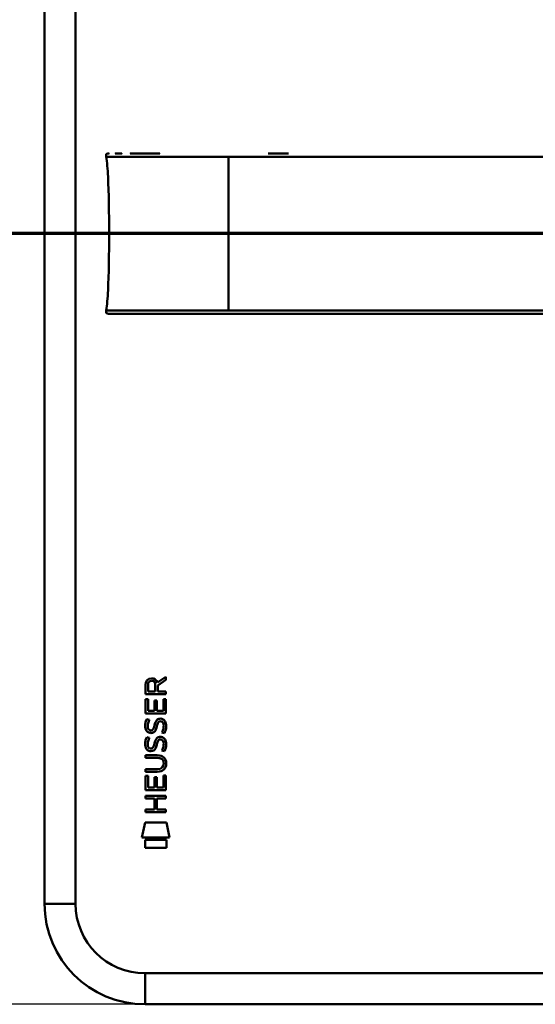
# Model space of a CAD drawing. Header units: millimetres. Extents: x 20 to 833, y 20 to 574.
# Tile 17 of 21: x 540 to 637, y 258 to 442. Entities that reach past the tile are written whole.
import ezdxf

# ---------------------------------------------------------------- set-up
doc = ezdxf.new("R2010")
doc.units = ezdxf.units.MM
doc.header["$LTSCALE"] = 2
for name, color, linetype, lineweight in [('Bemaßungen(DIN)', 7, 'Continuous', 25), ('Schnittansichtslinien(DIN)', 7, 'Continuous', 70), ('Sichtbare Kanten(DIN)', 7, 'Continuous', 50), ('Sichtbare tangentiale Kanten(DIN)', 7, 'Continuous', 50)]:
    doc.layers.add(name, color=color, linetype=linetype, lineweight=lineweight)
doc.styles.add('STANDARD-DIN~0', font='arial.ttf')
doc.dimstyles.new('CAD-LAN', dxfattribs={"dimscale": 2, "dimtxt": 3.5, "dimasz": 2.5, "dimexe": 3.175, "dimexo": 0, "dimgap": 0.8, "dimtad": 1, "dimrnd": 1e-08, "dimtxsty": 'STANDARD-DIN~0', "dimcen": 0.09, "dimdle": 10, "dimclrd": 250, "dimclre": 250, "dimclrt": 250, "dimadec": 0, "dimazin": 2, "dimtfac": 1, "dimtmove": 0, "dimatfit": 3, "dimfxl": 1, "dimtolj": 1, "dimtzin": 0, "dimlwd": 25, "dimlwe": 25, "dimarcsym": 0})

# ---------------------------------------------------------------- blocks, each defined once
blk = doc.blocks.new('2DTransSchnitt0')
at = {"layer": 'Schnittansichtslinien(DIN)', "linetype": 'Continuous'}
blk.add_line((390.582, 201.084), (257.591, 201.084), dxfattribs=at)
blk = doc.blocks.new('*D18')
at = {"layer": 'Bemaßungen(DIN)', "color": 250, "linetype": 'Continuous', "lineweight": 25, "true_color": 0x3f3f3f, "transparency": 16777216}
for p, q in [((563.49, 503.47), (489.14, 503.47)), ((495.49, 498.47), (495.49, 262.85)), ((563.49, 257.85), (489.14, 257.85))]:
    blk.add_line(p, q, dxfattribs=at)
at = {"layer": 'Bemaßungen(DIN)', "color": 250, "linetype": 'Continuous', "true_color": 0x3f3f3f, "transparency": 16777216}
for points in [[(494.66, 498.47), (496.33, 498.47), (495.49, 503.47)], [(494.66, 262.85), (496.33, 262.85), (495.49, 257.85)]]:
    blk.add_solid(points, dxfattribs=at)
at = {"layer": 'Defpoints', "color": 0, "linetype": 'Continuous', "transparency": 16777216}
for p in [(563.49, 503.47), (495.49, 257.85), (563.49, 257.85)]:
    blk.add_point(p, dxfattribs=at)
at = {"layer": 'Bemaßungen(DIN)', "color": 250, "linetype": 'Continuous', "lineweight": 25, "true_color": 0x3f3f3f, "transparency": 16777216, "insert": (485.48, 368.79), "char_height": 7, "attachment_point": 1, "rotation": 90, "style": 'STANDARD-DIN~0'}
blk.add_mtext('\\A1;245,6', dxfattribs=at)

msp = doc.modelspace()

# ---------------------------------------------------------------- linework, layer by layer
at = {"layer": 'Sichtbare Kanten(DIN)'}
for p, q in [((544.683, 276.659), (544.683, 484.659)), ((550.489, 276.659), (550.489, 484.659)), ((586.534, 417.147), (590.38, 417.147)), ((565.805, 318.091), (567.398, 319.145)), ((567.398, 319.145), (567.398, 318.567)), ((563.587, 315.916), (563.589, 317.667)), ((564.053, 317.609), (564.053, 316.425)), ((565.41, 316.425), (565.41, 317.609)), ((567.398, 318.567), (565.876, 317.559)), ((565.876, 317.559), (565.876, 316.425)), ((567.398, 315.916), (563.587, 315.916)), ((564.053, 316.425), (565.41, 316.425)), ((565.876, 316.425), (567.398, 316.425)), ((567.398, 316.425), (567.398, 315.916)), ((563.587, 312.276), (563.587, 314.948)), ((563.587, 314.948), (564.051, 314.948)), ((564.051, 314.948), (564.051, 312.779)), ((565.244, 314.708), (565.709, 314.708)), ((565.244, 312.779), (565.244, 314.708)), ((565.709, 314.708), (565.709, 312.779)), ((566.934, 314.975), (567.398, 314.975)), ((566.934, 312.779), (566.934, 314.975)), ((567.398, 314.975), (567.398, 312.276)), ((567.398, 312.276), (563.587, 312.276)), ((564.051, 312.779), (565.244, 312.779)), ((565.709, 312.779), (566.934, 312.779)), ((563.817, 311.244), (564.268, 311.111)), ((566.389, 310.842), (566.373, 310.842)), ((563.817, 307.849), (564.268, 307.715)), ((564.08, 309.469), (564.09, 309.446)), ((564.992, 309.339), (565.006, 309.362)), ((564.08, 306.074), (564.09, 306.05)), ((566.389, 307.447), (566.373, 307.447)), ((563.587, 304.475), (565.781, 304.475)), ((563.587, 303.972), (563.587, 304.475)), ((564.992, 305.944), (565.006, 305.966)), ((565.813, 303.972), (563.587, 303.972)), ((566.987, 302.927), (566.987, 302.94)), ((563.587, 301.393), (563.587, 301.895)), ((563.587, 301.895), (565.813, 301.895)), ((565.781, 301.393), (563.587, 301.393)), ((563.587, 297.959), (563.587, 300.631)), ((563.587, 300.631), (564.052, 300.631)), ((564.052, 300.631), (564.052, 298.462)), ((566.934, 300.658), (567.398, 300.658)), ((566.934, 298.462), (566.934, 300.658)), ((567.398, 300.658), (567.398, 297.959)), ((565.244, 300.391), (565.709, 300.391)), ((565.244, 298.462), (565.244, 300.391)), ((565.709, 300.391), (565.709, 298.462)), ((563.585, 296.901), (567.397, 296.901)), ((563.585, 296.398), (563.585, 296.901)), ((567.398, 297.959), (563.587, 297.959)), ((564.052, 298.462), (565.244, 298.462)), ((565.709, 298.462), (566.934, 298.462)), ((567.397, 296.901), (567.397, 296.398)), ((565.243, 296.398), (563.585, 296.398)), ((565.243, 294.321), (565.243, 296.398)), ((565.718, 296.398), (565.718, 294.321)), ((567.397, 296.398), (565.718, 296.398)), ((563.585, 293.819), (563.585, 294.321)), ((563.585, 294.321), (565.243, 294.321)), ((567.397, 293.819), (563.585, 293.819)), ((565.718, 294.321), (567.397, 294.321)), ((567.397, 294.321), (567.397, 293.819)), ((562.881, 289.049), (563.491, 291.893)), ((563.491, 291.893), (567.499, 291.893)), ((567.499, 291.893), (568.101, 289.049)), ((568.101, 289.049), (562.881, 289.049)), ((563.494, 288.668), (567.49, 288.668)), ((563.494, 287.145), (563.494, 288.668)), ((567.49, 288.668), (567.49, 287.145)), ((567.49, 287.145), (563.494, 287.145)), ((729.492, 263.656), (563.492, 263.656)), ((729.492, 257.85), (563.492, 257.85))]:
    msp.add_line(p, q, dxfattribs=at)
for radius in [18.809, 13.003]:
    msp.add_arc((563.492, 276.659), radius, 180, 270, dxfattribs=at)
for centre, major_axis, ratio, start_param, end_param in [((565.625, 316.58), (1.303, -1.698), 0.5180415, 2.7627686, 3.7355131), ((563.768, 316.471), (1.654, 2.187), 0.5994938, 5.878165, 6.7089725), ((565.511, 308.592), (-1.117, -2.191), 0.4591024, 2.8345951, 3.3559829), ((565.765, 313.618), (-1.468, -4.396), 0.2312948, 5.9540546, 6.015014), ((565.073, 310.528), (-0.764, -1.339), 0.5438409, 5.8950231, 6.3553168), ((564.914, 309.372), (-0.131, -0.186), 0.3641716, 1.3429, 1.6509781), ((565.879, 310.552), (1.586, 4.721), 0.2215161, 2.8263053, 2.8854462), ((565.083, 307.145), (0.776, 1.35), 0.541605, 2.7569093, 3.2147406), ((565.512, 305.2), (1.116, 2.188), 0.4594521, 5.9760112, 6.497704), ((564.914, 305.977), (0.131, 0.186), 0.3641716, 4.4844927, 4.7925708), ((560.691, 298.239), (6.414, 5.755), 0.3742661, 5.9599282, 6.6783921), ((560.689, 307.631), (6.416, -5.758), 0.3742014, 5.888113, 6.6064523), ((535.722, 329.351), (31.043, -27.123), 0.1371339, 6.127502, 6.402435)]:
    msp.add_ellipse(centre, major_axis=major_axis, ratio=ratio, start_param=start_param, end_param=end_param, dxfattribs=at)
for points, knots in [([(556.223, 416.536), (556.207, 416.639), (556.188, 416.744), (556.203, 416.873), (556.208, 416.9), (556.222, 416.945), (556.231, 416.965), (556.252, 417.002), (556.265, 417.019), (556.293, 417.049), (556.31, 417.062), (556.362, 417.097), (556.402, 417.113), (556.483, 417.134), (556.525, 417.139), (556.585, 417.144), (556.604, 417.145), (556.637, 417.146), (556.651, 417.147), (556.67, 417.147), (556.675, 417.147), (556.684, 417.147), (556.689, 417.147), (556.696, 417.147), (556.699, 417.147), (556.711, 417.147), (556.715, 417.147), (556.724, 417.147), (556.726, 417.147), (556.732, 417.147), (556.734, 417.147), (556.737, 417.147), (556.738, 417.147), (556.739, 417.147), (556.739, 417.147), (556.74, 417.147), (556.74, 417.147), (556.74, 417.147), (556.74, 417.147), (556.74, 417.147)], [0, 0, 0, 0, 0.0311277, 0.0311277, 0.03911556, 0.03911556, 0.04551701, 0.04551701, 0.05176502, 0.05176502, 0.05801202, 0.05801202, 0.07063282, 0.07063282, 0.08310355, 0.08310355, 0.08876398, 0.08876398, 0.09302208, 0.09302208, 0.0945824, 0.0945824, 0.09615429, 0.09615429, 0.09772199, 0.09772199, 0.10409523, 0.10409523, 0.11652864, 0.11652864, 0.13514677, 0.13514677, 0.13863752, 0.13863752, 0.14018957, 0.14018957, 0.14028666, 0.14028666, 0.14033604, 0.14033604, 0.14033604, 0.14033604]), ([(556.63, 417.146), (556.657, 417.148), (556.683, 417.148), (556.73, 417.149), (556.751, 417.149), (556.777, 417.148), (556.783, 417.148), (556.789, 417.148), (556.789, 417.148), (556.79, 417.148), (556.79, 417.148), (556.79, 417.148)], [0.159826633, 0.159826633, 0.159826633, 0.159826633, 0.167747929, 0.167747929, 0.174016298, 0.174016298, 0.175896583, 0.175896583, 0.175984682, 0.175984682, 0.176039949, 0.176039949, 0.176039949, 0.176039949]), ([(556.725, 417.147), (556.729, 417.147), (556.733, 417.147), (556.75, 417.147), (556.764, 417.147), (556.778, 417.147), (556.778, 417.147), (556.778, 417.147), (556.778, 417.147), (556.778, 417.147), (556.779, 417.147), (556.779, 417.147)], [0.1063680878, 0.1063680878, 0.1063680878, 0.1063680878, 0.1076624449, 0.1076624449, 0.1118780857, 0.1118780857, 0.1119328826, 0.1119328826, 0.1119534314, 0.1119534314, 0.1119649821, 0.1119649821, 0.1119649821, 0.1119649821]), ([(556.732, 417.147), (556.738, 417.147), (556.744, 417.147), (556.754, 417.147), (556.756, 417.147), (556.762, 417.147), (556.764, 417.147), (556.768, 417.147), (556.769, 417.147), (556.771, 417.147), (556.771, 417.147), (556.772, 417.147), (556.772, 417.147), (556.772, 417.147), (556.772, 417.147), (556.772, 417.147)], [0.0954974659, 0.0954974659, 0.0954974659, 0.0954974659, 0.0980683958, 0.0980683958, 0.0989366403, 0.0989366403, 0.0997885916, 0.0997885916, 0.1001419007, 0.1001419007, 0.1002300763, 0.1002300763, 0.1002741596, 0.1002741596, 0.1002851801, 0.1002851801, 0.1002851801, 0.1002851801]), ([(557.913, 417.147), (557.913, 417.147), (557.913, 417.147), (557.913, 417.147), (557.913, 417.147), (557.913, 417.147), (557.913, 417.147), (557.914, 417.147), (557.914, 417.147), (557.915, 417.147), (557.916, 417.147), (557.919, 417.147), (557.921, 417.147), (557.94, 417.147), (557.959, 417.147), (558.002, 417.147), (558.027, 417.147), (558.122, 417.147), (558.194, 417.147), (558.37, 417.147), (558.477, 417.147), (558.628, 417.147), (558.667, 417.147), (558.804, 417.147), (558.906, 417.147), (559.053, 417.147), (559.094, 417.147), (559.151, 417.147), (559.166, 417.147), (559.182, 417.147), (559.183, 417.147), (559.183, 417.147), (559.183, 417.147), (559.183, 417.147)], [0, 0, 0, 0, 0.00002838, 0.00002838, 0.00008514, 0.00008514, 0.00019867, 0.00019867, 0.00065277, 0.00065277, 0.00156097, 0.00156097, 0.00328513, 0.00328513, 0.02167639, 0.02167639, 0.04619826, 0.04619826, 0.11159781, 0.11159781, 0.1988087, 0.1988087, 0.22787204, 0.22787204, 0.30054295, 0.30054295, 0.3277898, 0.3277898, 0.33800712, 0.33800712, 0.33824659, 0.33824659, 0.33826078, 0.33826078, 0.33826078, 0.33826078]), ([(560.727, 417.147), (560.727, 417.147), (560.727, 417.147), (560.727, 417.147), (560.727, 417.147), (560.727, 417.147), (560.727, 417.147), (560.727, 417.147), (560.727, 417.147), (560.728, 417.147), (560.729, 417.147), (560.746, 417.147), (560.762, 417.147), (560.799, 417.147), (560.82, 417.147), (560.899, 417.147), (560.956, 417.147), (561.17, 417.147), (561.331, 417.147), (561.55, 417.147), (561.606, 417.147), (562.793, 417.147), (564.145, 417.147), (565.788, 417.147), (565.968, 417.147), (566.184, 417.147), (566.218, 417.147), (566.255, 417.147), (566.258, 417.147), (566.262, 417.147), (566.262, 417.147), (566.263, 417.147), (566.263, 417.147), (566.263, 417.147), (566.263, 417.147), (566.263, 417.147), (566.263, 417.147), (566.263, 417.147)], [0, 0, 0, 0, 0.00001207, 0.00001207, 0.00002414, 0.00002414, 0.0000724, 0.0000724, 0.00016894, 0.00016894, 0.0005551, 0.0005551, 0.00837474, 0.00837474, 0.01880095, 0.01880095, 0.04660511, 0.04660511, 0.1207677, 0.1207677, 0.14548232, 0.14548232, 0.64638737, 0.64638737, 0.70739289, 0.70739289, 0.71882944, 0.71882944, 0.71990161, 0.71990161, 0.71999815, 0.71999815, 0.72004642, 0.72004642, 0.72007055, 0.72007055, 0.72008262, 0.72008262, 0.72008262, 0.72008262]), ([(556.761, 402.147), (556.761, 405.984), (556.717, 409.798), (556.567, 412.747), (556.49, 414.249), (556.383, 415.53), (556.227, 416.536)], [0, 0, 0, 0, 0.30889062, 0.30889062, 0.30889062, 0.46621578, 0.46621578, 0.46621578, 0.46621578]), ([(556.761, 402.147), (556.761, 398.31), (556.717, 394.496), (556.567, 391.548), (556.49, 390.045), (556.383, 388.764), (556.227, 387.757)], [0, 0, 0, 0, 0.30888536, 0.30888536, 0.30888536, 0.4662495, 0.4662495, 0.4662495, 0.4662495]), ([(556.74, 387.146), (556.74, 387.146), (556.739, 387.146), (556.739, 387.146), (556.739, 387.146), (556.738, 387.146), (556.738, 387.146), (556.738, 387.146), (556.737, 387.146), (556.734, 387.146), (556.732, 387.146), (556.727, 387.146), (556.726, 387.146), (556.72, 387.146), (556.717, 387.146), (556.704, 387.147), (556.701, 387.147), (556.694, 387.147), (556.692, 387.147), (556.686, 387.147), (556.683, 387.147), (556.673, 387.147), (556.665, 387.147), (556.642, 387.147), (556.627, 387.148), (556.55, 387.151), (556.488, 387.157), (556.399, 387.183), (556.37, 387.194), (556.316, 387.225), (556.291, 387.245), (556.251, 387.292), (556.235, 387.319), (556.212, 387.377), (556.205, 387.407), (556.197, 387.468), (556.196, 387.499), (556.198, 387.606), (556.211, 387.682), (556.223, 387.757)], [0, 0, 0, 0, 0.00028677, 0.00028677, 0.00085963, 0.00085963, 0.00200522, 0.00200522, 0.00429634, 0.00429634, 0.02262582, 0.02262582, 0.03179275, 0.03179275, 0.04109082, 0.04109082, 0.04341208, 0.04341208, 0.04456568, 0.04456568, 0.04571909, 0.04571909, 0.04803012, 0.04803012, 0.05262124, 0.05262124, 0.07113734, 0.07113734, 0.08037876, 0.08037876, 0.08967939, 0.08967939, 0.09896721, 0.09896721, 0.10819296, 0.10819296, 0.11738064, 0.11738064, 0.14030941, 0.14030941, 0.14030941, 0.14030941]), ([(556.778, 387.146), (556.778, 387.146), (556.778, 387.146), (556.776, 387.146), (556.773, 387.146), (556.767, 387.146), (556.764, 387.146), (556.754, 387.146), (556.748, 387.146), (556.736, 387.146), (556.73, 387.146), (556.725, 387.146)], [0, 0, 0, 0, 0.0000178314, 0.0000178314, 0.0007794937, 0.0007794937, 0.0018252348, 0.0018252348, 0.003761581, 0.003761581, 0.005612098, 0.005612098, 0.005612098, 0.005612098]), ([(556.79, 387.146), (556.79, 387.146), (556.79, 387.146), (556.79, 387.146), (556.79, 387.148), (556.791, 387.148), (556.79, 387.146), (556.79, 387.145), (556.789, 387.146), (556.789, 387.147), (556.788, 387.148), (556.788, 387.146), (556.787, 387.146), (556.787, 387.146), (556.786, 387.147), (556.785, 387.147), (556.784, 387.147), (556.784, 387.146), (556.784, 387.146), (556.783, 387.146), (556.783, 387.146), (556.782, 387.146), (556.781, 387.147), (556.78, 387.147), (556.779, 387.146), (556.778, 387.146), (556.777, 387.146), (556.776, 387.147), (556.775, 387.147), (556.774, 387.146), (556.773, 387.146), (556.772, 387.146), (556.77, 387.146), (556.769, 387.146), (556.768, 387.147), (556.767, 387.146), (556.766, 387.146), (556.764, 387.146), (556.763, 387.146), (556.762, 387.146), (556.761, 387.146), (556.76, 387.146), (556.758, 387.146), (556.757, 387.146), (556.756, 387.146), (556.755, 387.146), (556.753, 387.146), (556.752, 387.146), (556.751, 387.146), (556.75, 387.146), (556.748, 387.146), (556.747, 387.146), (556.746, 387.146), (556.744, 387.146), (556.743, 387.146), (556.728, 387.146), (556.728, 387.146), (557.578, 387.146), (558.17, 387.146), (559.218, 387.146), (560.728, 387.146), (562.5, 387.146), (564.872, 387.146), (567.587, 387.146), (570.118, 387.146), (572.859, 387.146), (575.6, 387.146), (577.849, 387.146), (580.12, 387.146), (582.39, 387.146), (592.494, 387.146), (602.643, 387.146), (612.766, 387.146), (629.674, 387.146), (646.6, 387.146), (663.513, 387.146), (671.969, 387.146), (680.429, 387.146), (688.886, 387.146), (693.115, 387.146), (697.342, 387.146), (701.572, 387.146), (704.236, 387.146), (706.913, 387.146), (709.559, 387.146), (711.114, 387.146), (712.647, 387.146), (714.194, 387.146), (714.556, 387.146), (714.913, 387.146), (715.286, 387.146)], [0, 0, 0, 0, 0.0025183, 0.0025183, 0.0025183, 0.0949441, 0.0949441, 0.0949441, 0.1873699, 0.1873699, 0.1873699, 0.2797957, 0.2797957, 0.2797957, 0.3722215, 0.3722215, 0.3722215, 0.4184344, 0.4184344, 0.4184344, 0.4646473, 0.4646473, 0.4646473, 0.5570732, 0.5570732, 0.5570732, 0.649499, 0.649499, 0.649499, 0.7419248, 0.7419248, 0.7419248, 0.8343506, 0.8343506, 0.8343506, 0.9267764, 0.9267764, 0.9267764, 1.0192022, 1.0192022, 1.0192022, 1.111628, 1.111628, 1.111628, 1.2040539, 1.2040539, 1.2040539, 1.2964797, 1.2964797, 1.2964797, 1.3889055, 1.3889055, 1.3889055, 1.4813313, 1.4813313, 1.4813313, 2.5715522, 2.5715522, 2.5715522, 3.3314242, 3.3314242, 3.3314242, 4.2235005, 4.2235005, 4.2235005, 5.0551855, 5.0551855, 5.0551855, 5.7376751, 5.7376751, 5.7376751, 8.7756456, 8.7756456, 8.7756456, 13.8502555, 13.8502555, 13.8502555, 16.3875605, 16.3875605, 16.3875605, 17.6562129, 17.6562129, 17.6562129, 18.4553381, 18.4553381, 18.4553381, 18.9248654, 18.9248654, 18.9248654, 19.0347624, 19.0347624, 19.0347624, 19.0347624]), ([(556.772, 387.146), (556.772, 387.146), (556.772, 387.146), (556.772, 387.146), (556.771, 387.146), (556.771, 387.146), (556.771, 387.146), (556.77, 387.146), (556.769, 387.146), (556.764, 387.146), (556.76, 387.146), (556.749, 387.146), (556.742, 387.146), (556.735, 387.146), (556.734, 387.146), (556.732, 387.146)], [0, 0, 0, 0, 0.0000222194, 0.0000222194, 0.0000666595, 0.0000666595, 0.0001555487, 0.0001555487, 0.000333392, 0.000333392, 0.0016342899, 0.0016342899, 0.0041648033, 0.0041648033, 0.0047801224, 0.0047801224, 0.0047801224, 0.0047801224]), ([(556.765, 387.146), (556.765, 387.146), (556.765, 387.146), (556.765, 387.146), (556.764, 387.146), (556.764, 387.146), (556.763, 387.146), (556.762, 387.146), (556.761, 387.146), (556.758, 387.146), (556.757, 387.146), (556.754, 387.146), (556.752, 387.146), (556.748, 387.146), (556.746, 387.146), (556.743, 387.146), (556.741, 387.146), (556.74, 387.146)], [0, 0, 0, 0, 0.0000111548, 0.0000111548, 0.0000825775, 0.0000825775, 0.0002255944, 0.0002255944, 0.0005124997, 0.0005124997, 0.0010879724, 0.0010879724, 0.0016605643, 0.0016605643, 0.0027915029, 0.0027915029, 0.0035733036, 0.0035733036, 0.0035733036, 0.0035733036]), ([(566.263, 387.146), (566.263, 387.146), (566.263, 387.146), (566.259, 387.146), (566.255, 387.146), (566.242, 387.146), (566.234, 387.146), (566.204, 387.146), (566.183, 387.146), (566.106, 387.146), (566.049, 387.146), (565.694, 387.146), (565.4, 387.146), (564.918, 387.146), (564.728, 387.146), (564.478, 387.146), (564.416, 387.146), (564.345, 387.146), (564.335, 387.146), (564.322, 387.146), (564.318, 387.146), (564.314, 387.146), (564.314, 387.146), (564.314, 387.146), (564.314, 387.146), (564.314, 387.146)], [0, 0, 0, 0, 0.00002188, 0.00002188, 0.00142248, 0.00142248, 0.00422366, 0.00422366, 0.01131417, 0.01131417, 0.03022247, 0.03022247, 0.1311159, 0.1311159, 0.19835994, 0.19835994, 0.22077002, 0.22077002, 0.2242715, 0.2242715, 0.22567209, 0.22567209, 0.22569398, 0.22569398, 0.22572024, 0.22572024, 0.22572024, 0.22572024]), ([(566.987, 302.94), (566.987, 303.002), (566.984, 303.064), (566.962, 303.245), (566.932, 303.362), (566.833, 303.562), (566.771, 303.644), (566.611, 303.785), (566.516, 303.838), (566.227, 303.949), (566.014, 303.972), (565.813, 303.972)], [-0.1785947, -0.1785947, -0.1785947, -0.1785947, -0.15994878, -0.15994878, -0.12414549, -0.12414549, -0.09286217, -0.09286217, -0.06026151, -0.06026151, 0, 0, 0, 0])]:
    msp.add_open_spline(points, degree=3, knots=knots, dxfattribs=at)
for points in [[(556.787, 387.146), (556.765, 387.146), (556.743, 387.146), (556.721, 387.146)], [(556.791, 387.146), (556.789, 387.146), (556.788, 387.146), (556.787, 387.146)], [(556.791, 387.146), (556.791, 387.146), (556.79, 387.146), (556.79, 387.146)], [(563.589, 317.667), (563.607, 318.256), (563.916, 318.873), (564.733, 318.873)], [(565.41, 317.609), (565.41, 317.973), (565.294, 318.407), (564.74, 318.407)], [(563.654, 309.273), (563.533, 309.594), (563.494, 309.905), (563.549, 310.342)], [(563.549, 310.342), (563.573, 310.528), (563.628, 310.804), (563.722, 311.035)], [(563.722, 311.035), (563.748, 311.101), (563.817, 311.244), (563.817, 311.244)], [(564.062, 310.491), (563.977, 310.155), (563.969, 309.856), (564.047, 309.568)], [(564.268, 311.111), (564.268, 311.111), (564.109, 310.675), (564.062, 310.491)], [(565.006, 309.362), (565.098, 309.508), (565.174, 309.726), (565.247, 310.053)], [(565.247, 310.053), (565.358, 310.544), (565.494, 310.825), (565.682, 311.049)], [(565.699, 309.853), (565.627, 309.533), (565.544, 309.313), (565.443, 309.129)], [(565.682, 311.049), (565.806, 311.196), (565.98, 311.293), (566.219, 311.325)], [(565.764, 310.118), (565.754, 310.078), (565.7, 309.856), (565.699, 309.853)], [(566.012, 310.685), (565.917, 310.566), (565.837, 310.382), (565.764, 310.118)], [(566.373, 310.842), (566.211, 310.842), (566.11, 310.798), (566.012, 310.685)], [(566.219, 311.325), (566.602, 311.376), (566.98, 311.243), (567.238, 310.821)], [(566.931, 309.451), (567.022, 309.895), (567.022, 310.263), (566.88, 310.526)], [(567.238, 310.821), (567.385, 310.58), (567.457, 310.289), (567.457, 309.929)], [(567.457, 309.929), (567.457, 309.816), (567.448, 309.701), (567.437, 309.575)], [(564.4, 308.659), (564.102, 308.703), (563.796, 308.896), (563.654, 309.273)], [(563.722, 307.64), (563.748, 307.706), (563.817, 307.849), (563.817, 307.849)], [(564.363, 309.162), (564.559, 309.083), (564.81, 309.131), (564.95, 309.284)], [(564.606, 308.642), (564.472, 308.644), (564.444, 308.653), (564.4, 308.659)], [(565.443, 309.129), (565.289, 308.849), (565.029, 308.637), (564.606, 308.642)], [(565.682, 307.654), (565.806, 307.801), (565.98, 307.897), (566.219, 307.929)], [(566.219, 307.929), (566.602, 307.981), (566.98, 307.848), (567.238, 307.426)], [(566.646, 308.732), (566.646, 308.732), (566.852, 309.071), (566.931, 309.451)], [(567.138, 308.617), (567.111, 308.623), (566.646, 308.732), (566.646, 308.732)], [(567.437, 309.575), (567.397, 309.133), (567.187, 308.694), (567.138, 308.617)], [(563.654, 305.877), (563.533, 306.198), (563.494, 306.509), (563.549, 306.947)], [(563.549, 306.947), (563.573, 307.133), (563.628, 307.409), (563.722, 307.64)], [(564.062, 307.096), (563.977, 306.759), (563.969, 306.46), (564.047, 306.172)], [(564.268, 307.715), (564.268, 307.715), (564.109, 307.28), (564.062, 307.096)], [(565.006, 305.966), (565.098, 306.113), (565.174, 306.331), (565.247, 306.658)], [(565.247, 306.658), (565.358, 307.148), (565.494, 307.43), (565.682, 307.654)], [(565.699, 306.458), (565.627, 306.138), (565.544, 305.918), (565.443, 305.734)], [(565.764, 306.722), (565.754, 306.682), (565.7, 306.461), (565.699, 306.458)], [(566.012, 307.289), (565.917, 307.171), (565.837, 306.987), (565.764, 306.722)], [(566.373, 307.447), (566.211, 307.447), (566.11, 307.403), (566.012, 307.289)], [(566.646, 305.337), (566.646, 305.337), (566.852, 305.676), (566.931, 306.055)], [(566.931, 306.055), (567.022, 306.499), (567.022, 306.867), (566.88, 307.13)], [(567.437, 306.179), (567.397, 305.738), (567.187, 305.298), (567.138, 305.221)], [(567.238, 307.426), (567.385, 307.185), (567.457, 306.893), (567.457, 306.534)], [(567.457, 306.534), (567.457, 306.42), (567.448, 306.306), (567.437, 306.179)], [(564.4, 305.264), (564.102, 305.307), (563.796, 305.501), (563.654, 305.877)], [(564.363, 305.767), (564.559, 305.687), (564.81, 305.735), (564.95, 305.888)], [(564.606, 305.247), (564.472, 305.249), (564.444, 305.257), (564.4, 305.264)], [(565.443, 305.734), (565.289, 305.454), (565.029, 305.242), (564.606, 305.247)], [(567.138, 305.221), (567.111, 305.228), (566.646, 305.337), (566.646, 305.337)]]:
    msp.add_open_spline(points, degree=3, dxfattribs=at)
at = {"layer": 'Sichtbare tangentiale Kanten(DIN)'}
for p, q in [((706.563, 402.147), (579.09, 402.147)), ((544.683, 276.659), (550.489, 276.659)), ((563.492, 257.85), (563.492, 263.656))]:
    msp.add_line(p, q, dxfattribs=at)
for points, weights, knots in [([(556.223, 416.536), (556.223, 416.536), (556.224, 416.537), (556.227, 416.537), (556.236, 416.537), (556.257, 416.536), (556.292, 416.536), (556.344, 416.536), (556.429, 416.536), (556.549, 416.536), (556.63, 416.537), (556.727, 416.537), (556.841, 416.537), (557.182, 416.537), (557.679, 416.538), (558.338, 416.538), (558.693, 416.539), (559.095, 416.539), (559.542, 416.539), (559.996, 416.539), (560.496, 416.539), (561.041, 416.539), (561.114, 416.539), (561.188, 416.539), (561.263, 416.539), (561.744, 416.539), (562.257, 416.539), (562.801, 416.539), (563.428, 416.539), (564.094, 416.539), (564.799, 416.539), (565.496, 416.538), (566.23, 416.538), (567.001, 416.538), (567.746, 416.538), (568.525, 416.537), (569.342, 416.537), (569.623, 416.537), (569.909, 416.537), (570.2, 416.537), (570.313, 416.537), (570.428, 416.537), (570.543, 416.537), (570.937, 416.537), (571.341, 416.537), (571.756, 416.537), (572.151, 416.537), (572.557, 416.537), (572.976, 416.537), (573.371, 416.536), (573.778, 416.536), (574.201, 416.536), (574.592, 416.536), (574.999, 416.536), (575.427, 416.536), (575.81, 416.536), (576.217, 416.536), (576.653, 416.536), (577.019, 416.536), (577.42, 416.536), (577.877, 416.536), (578.17, 416.536), (578.51, 416.536), (579.09, 416.536)], [1.13005451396, 1.13784212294, 1.09449061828, 1, 1.01564349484, 1.01564349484, 1, 1.00925616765, 1.00925616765, 1, 1.00150118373, 1.00150118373, 1, 1.00280379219, 1.00280379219, 1, 0.999526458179, 0.999526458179, 1, 0.99915374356, 0.99915374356, 1, 0.9999832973, 0.9999832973, 1, 0.99933166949, 0.99933166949, 1, 0.999344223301, 0.999344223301, 1, 0.999922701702, 0.999922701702, 1, 1.00094814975, 1.00094814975, 1, 1.00025925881, 1.00025925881, 1, 1.0000518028, 1.0000518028, 1, 1.00084824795, 1.00084824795, 1, 1.00131558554, 1.00131558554, 1, 1.00209490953, 1.00209490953, 1, 1.00365462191, 1.00365462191, 1, 1.00586740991, 1.00586740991, 1, 1.01725389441, 1.01725389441, 1, 1.18722739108, 1.18722739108, 1], [0.1163416, 0.1163416, 0.1163416, 0.1163416, 0.2468921, 0.2468921, 0.2468921, 0.4853656, 0.4853656, 0.4853656, 0.7799914, 0.7799914, 0.7799914, 0.9644924, 0.9644924, 0.9644924, 1.4628246, 1.4628246, 1.4628246, 1.7145394, 1.7145394, 1.7145394, 1.9637666, 1.9637666, 1.9637666, 1.9969824, 1.9969824, 1.9969824, 2.209763, 2.209763, 2.209763, 2.4552095, 2.4552095, 2.4552095, 2.7022329, 2.7022329, 2.7022329, 2.9498421, 2.9498421, 2.9498421, 3.0383348, 3.0383348, 3.0383348, 3.0733169, 3.0733169, 3.0733169, 3.1966109, 3.1966109, 3.1966109, 3.3197585, 3.3197585, 3.3197585, 3.4427414, 3.4427414, 3.4427414, 3.5655395, 3.5655395, 3.5655395, 3.6881793, 3.6881793, 3.6881793, 3.8106534, 3.8106534, 3.8106534, 3.9319007, 3.9319007, 3.9319007, 3.9319007]), ([(556.223, 387.757), (556.223, 387.757), (556.224, 387.757), (556.227, 387.757), (556.236, 387.757), (556.257, 387.757), (556.292, 387.757), (556.344, 387.758), (556.429, 387.757), (556.549, 387.757), (556.629, 387.757), (556.727, 387.757), (556.841, 387.757), (557.182, 387.756), (557.679, 387.756), (558.338, 387.755), (558.693, 387.755), (559.095, 387.755), (559.542, 387.755), (559.996, 387.755), (560.496, 387.754), (561.041, 387.754), (561.114, 387.754), (561.188, 387.754), (561.263, 387.754), (561.744, 387.754), (562.257, 387.754), (562.801, 387.755), (563.428, 387.755), (564.094, 387.755), (564.799, 387.755), (565.496, 387.755), (566.23, 387.756), (567.001, 387.756), (567.746, 387.756), (568.525, 387.756), (569.342, 387.756), (569.624, 387.757), (569.911, 387.757), (570.202, 387.757), (570.315, 387.757), (570.429, 387.757), (570.543, 387.757), (570.937, 387.757), (571.341, 387.757), (571.756, 387.757), (572.151, 387.757), (572.557, 387.757), (572.976, 387.757), (573.371, 387.757), (573.778, 387.757), (574.201, 387.757), (574.592, 387.757), (574.999, 387.757), (575.427, 387.757), (575.81, 387.757), (576.217, 387.757), (576.653, 387.757), (577.019, 387.757), (577.42, 387.757), (577.877, 387.757), (578.17, 387.757), (578.51, 387.757), (579.09, 387.757)], [1.13005371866, 1.13784194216, 1.09449070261, 1, 1.01564352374, 1.01564352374, 1, 1.00924441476, 1.00924441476, 1, 1.00150609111, 1.00150609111, 1, 1.00280370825, 1.00280370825, 1, 0.999526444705, 0.999526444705, 1, 0.999153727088, 0.999153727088, 1, 0.999983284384, 0.999983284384, 1, 0.999331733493, 0.999331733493, 1, 0.999344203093, 0.999344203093, 1, 0.999922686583, 0.999922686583, 1, 1.00094812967, 1.00094812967, 1, 1.00026108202, 1.00026108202, 1, 1.00005099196, 1.00005099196, 1, 1.00084821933, 1.00084821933, 1, 1.00131563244, 1.00131563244, 1, 1.00209471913, 1.00209471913, 1, 1.00365509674, 1.00365509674, 1, 1.00586622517, 1.00586622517, 1, 1.01725442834, 1.01725442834, 1, 1.18725223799, 1.18725223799, 1], [0.116341, 0.116341, 0.116341, 0.116341, 0.2468922, 0.2468922, 0.2468922, 0.4853665, 0.4853665, 0.4853665, 0.7797367, 0.7797367, 0.7797367, 0.9644969, 0.9644969, 0.9644969, 1.4628301, 1.4628301, 1.4628301, 1.7145451, 1.7145451, 1.7145451, 1.9637733, 1.9637733, 1.9637733, 1.9970018, 1.9970018, 1.9970018, 2.2097713, 2.2097713, 2.2097713, 2.4552194, 2.4552194, 2.4552194, 2.7022438, 2.7022438, 2.7022438, 2.9498539, 2.9498539, 2.9498539, 3.0386311, 3.0386311, 3.0386311, 3.0733288, 3.0733288, 3.0733288, 3.1966231, 3.1966231, 3.1966231, 3.3197709, 3.3197709, 3.3197709, 3.4427542, 3.4427542, 3.4427542, 3.5655525, 3.5655525, 3.5655525, 3.688193, 3.688193, 3.688193, 3.8106673, 3.8106673, 3.8106673, 3.931916, 3.931916, 3.931916, 3.931916])]:
    msp.add_rational_spline(points, weights, degree=3, knots=knots, dxfattribs=at)
for points in [[(579.09, 416.536), (579.09, 414.747), (579.09, 412.246), (579.09, 409.096), (579.09, 405.622), (579.09, 402.147)], [(579.09, 387.757), (579.09, 389.547), (579.09, 392.047), (579.09, 395.197), (579.09, 398.672), (579.09, 402.147)]]:
    msp.add_open_spline(points, degree=5, dxfattribs=at)
for points, knots in [([(579.09, 416.536), (580.418, 416.536), (581.746, 416.536), (583.074, 416.536), (583.626, 416.536), (584.178, 416.536), (584.73, 416.536), (585.505, 416.536), (586.279, 416.536), (587.053, 416.536), (587.466, 416.536), (587.878, 416.536), (588.29, 416.536), (589.206, 416.536), (590.122, 416.536), (591.038, 416.536), (597.678, 416.536), (604.318, 416.536), (610.957, 416.536)], [0, 0, 0, 0, 0.3984119, 0.3984119, 0.3984119, 0.558361, 0.558361, 0.558361, 0.7963648, 0.7963648, 0.7963648, 0.9137852, 0.9137852, 0.9137852, 1.1948602, 1.1948602, 1.1948602, 3.18679, 3.18679, 3.18679, 3.18679]), ([(610.957, 416.536), (637.515, 416.536), (664.072, 416.536), (690.63, 416.536), (692.008, 416.536), (693.386, 416.536), (694.764, 416.536), (696.041, 416.536), (697.319, 416.536), (698.596, 416.536), (701.252, 416.536), (703.907, 416.536), (706.563, 416.536)], [3.18679, 3.18679, 3.18679, 3.18679, 11.1540994, 11.1540994, 11.1540994, 11.5711487, 11.5711487, 11.5711487, 11.9507559, 11.9507559, 11.9507559, 12.7474629, 12.7474629, 12.7474629, 12.7474629]), ([(579.09, 402.147), (578.02, 402.147), (576.949, 402.147), (575.807, 402.147), (574.665, 402.147), (573.663, 402.147), (572.799, 402.147), (571.073, 402.147), (569.667, 402.147), (568.345, 402.147), (563.053, 402.147), (559.431, 402.147), (557.817, 402.147), (557.414, 402.147), (557.131, 402.147), (556.956, 402.147), (556.868, 402.147), (556.806, 402.147), (556.778, 402.147), (556.75, 402.147), (556.756, 402.147), (556.761, 402.147)], [0, 0, 0, 0, 0.2406476, 0.2406476, 0.2406476, 0.4812952, 0.4812952, 0.4812952, 0.9625904, 0.9625904, 0.9625904, 2.8877711, 2.8877711, 2.8877711, 3.3690663, 3.3690663, 3.3690663, 3.6097139, 3.6097139, 3.6097139, 3.8503615, 3.8503615, 3.8503615, 3.8503615]), ([(579.09, 387.757), (580.418, 387.757), (581.746, 387.757), (583.074, 387.757), (583.623, 387.757), (584.173, 387.757), (584.722, 387.757), (585.499, 387.757), (586.276, 387.757), (587.053, 387.757), (587.464, 387.757), (587.875, 387.757), (588.286, 387.757), (589.204, 387.757), (590.121, 387.757), (591.038, 387.757), (597.678, 387.757), (604.318, 387.758), (610.957, 387.757)], [0, 0, 0, 0, 0.3984127, 0.3984127, 0.3984127, 0.5574675, 0.5574675, 0.5574675, 0.7963662, 0.7963662, 0.7963662, 0.9134321, 0.9134321, 0.9134321, 1.1948615, 1.1948615, 1.1948615, 3.1867877, 3.1867877, 3.1867877, 3.1867877]), ([(610.957, 387.757), (629.536, 387.757), (648.131, 387.757), (666.705, 387.757), (678.84, 387.757), (690.974, 387.757), (703.108, 387.757), (704.26, 387.757), (705.411, 387.757), (706.563, 387.757)], [3.1867877, 3.1867877, 3.1867877, 3.1867877, 8.7605377, 8.7605377, 8.7605377, 12.4019194, 12.4019194, 12.4019194, 12.7474629, 12.7474629, 12.7474629, 12.7474629])]:
    msp.add_open_spline(points, degree=3, knots=knots, dxfattribs=at)

# ---------------------------------------------------------------- block references
at = {"layer": 'Schnittansichtslinien(DIN)', "xscale": 2, "yscale": 2, "zscale": 2}
msp.add_blockref('2DTransSchnitt0', (0, 0), dxfattribs=at)

# ---------------------------------------------------------------- dimensions: what is measured, and where the dimension line sits
at = {"layer": 'Bemaßungen(DIN)', "color": 250, "linetype": 'Continuous', "lineweight": 25, "true_color": 0x3f3f3f}
dim = msp.add_linear_dim(base=(495.492, 257.85), p1=(563.492, 503.469), p2=(563.492, 257.85), angle=270, dimstyle='CAD-LAN', override={"dimgap": 0.8, "dimdec": 1, "dimtol": 0, "dimlim": 0, "dimtp": 0, "dimtm": 0, "dimtdec": 2, "dimtofl": 0, "dimatfit": 1}, dxfattribs=at)
dim.commit()
dim.dimension.update_dxf_attribs({"geometry": '*D18', "text_midpoint": (495.492, 380.659), "dimtype": 160})

doc.saveas('drawing.dxf')
